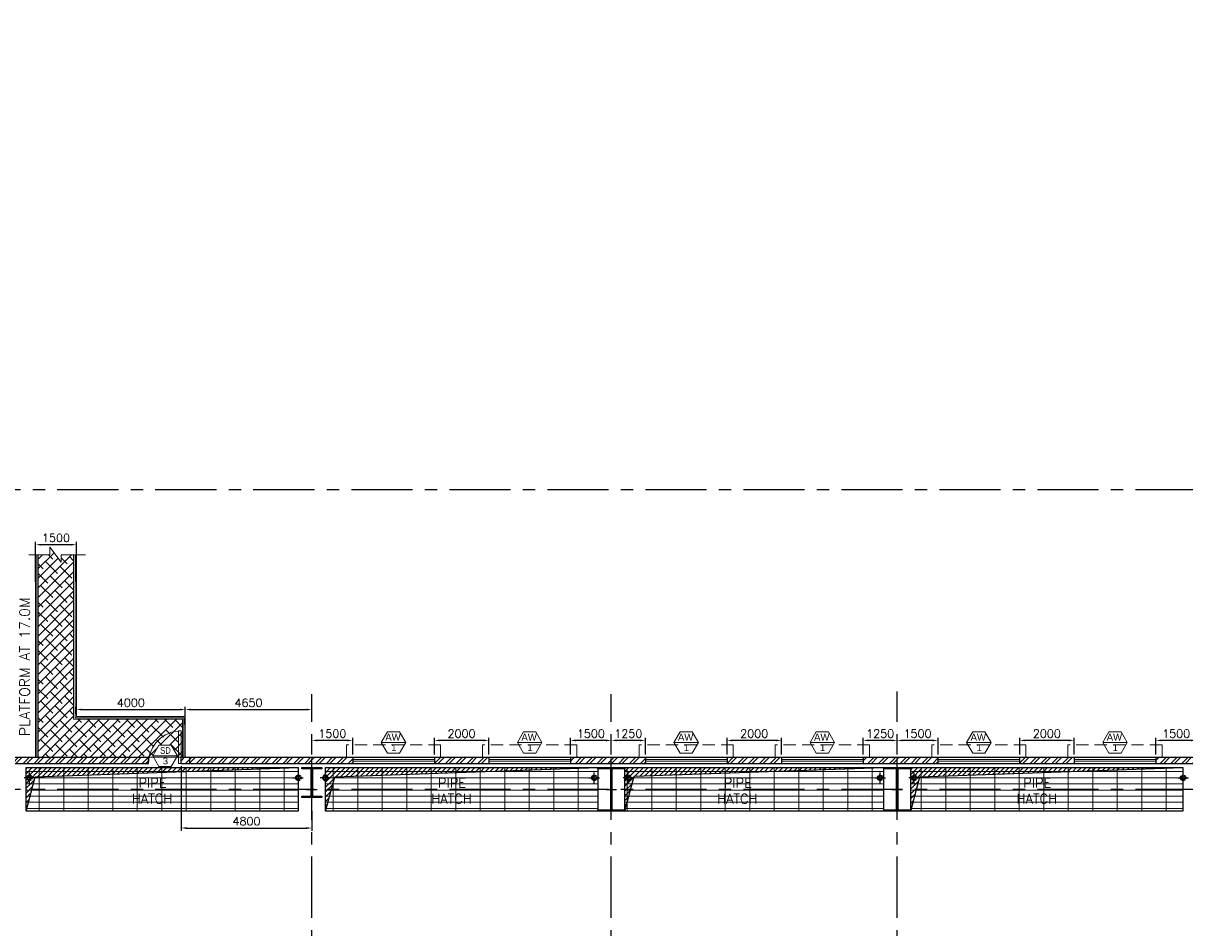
# Model space of a CAD drawing. Header units: inches. Extents: x 0 to 1564127, y -23460 to 23144100.
# Tile 142 of 215: x 582611 to 625279, y 132639 to 165875. Entities that reach past the tile are written whole.
import ezdxf
from ezdxf.enums import TextEntityAlignment as Align

# ---------------------------------------------------------------- set-up
doc = ezdxf.new("R2010")
doc.units = ezdxf.units.IN
doc.header["$LTSCALE"] = 1800
doc.header["$MEASUREMENT"] = 0
for name, pattern in [('1 NORTH ELEVATION$0$NORTH ELEVATION$0$HIDDEN', [0.375, 0.25, -0.125]), ('CENTER', [2, 1.25, -0.25, 0.25, -0.25]), ('CENTER2', [1.125, 0.75, -0.125, 0.125, -0.125]), ('HIDDEN2', [0.1875, 0.125, -0.0625])]:
    doc.linetypes.add(name, pattern=pattern)
doc.layers.get('0').update_dxf_attribs({"color": 253, "lineweight": 9})
for name, color, linetype, lineweight in [('2CON', 1, 'Continuous', 13), ('A-CHEQUERED PLATE HATCH', 252, 'Continuous', 9), ('A-DOOR', 31, 'Continuous', 9), ('A-REMOVABLE GRATING', 252, 'Continuous', 9), ('A-WIN TAG', 3, 'Continuous', 13), ('A-WIN TAG TEXT', 3, 'Continuous', 13), ('STAIR', 2, 'Continuous', 18), ('STEEL', 231, 'Continuous', 18), ('SUNSHADE', 2, '1 NORTH ELEVATION$0$NORTH ELEVATION$0$HIDDEN', 13), ('WALL HATCH', 251, 'Continuous', 13), ('WINDOW', 3, 'Continuous', 13)]:
    doc.layers.add(name, color=color, linetype=linetype, lineweight=lineweight)
for name, color, linetype in [('CEN', 2, 'CENTER'), ('COL', 1, 'Continuous'), ('DIM', 4, 'Continuous'), ('GRID', 251, 'CENTER'), ('OPENING', 40, 'Continuous'), ('RAIN WATER', 6, 'Continuous'), ('ROOM', 7, 'Continuous'), ('TEXT', 3, 'Continuous'), ('WALL', 6, 'Continuous')]:
    doc.layers.add(name, color=color, linetype=linetype)
doc.styles.add('ROAMNS', font='ROMANS.shx')
doc.styles.add('ROMANS', font='romans.shx')
doc.styles.add('ROMANT', font='romant')
doc.styles.get("Standard").update_dxf_attribs({"font": 'arial.ttf'})
doc.linetypes.add('FENCELINE1', pattern='A,0.25,-0.1,[133,ltypeshp.shx,S=0.1,R=0,X=-0.1,Y=0],-0.1,1', length=1.45)
doc.dimstyles.new('DIM INT 1', dxfattribs={"dimtxt": 300, "dimasz": 200, "dimexe": 100, "dimexo": 100, "dimgap": 100, "dimtad": 1, "dimdec": 0, "dimzin": 13, "dimdsep": 46, "dimlunit": 5, "dimtxsty": 'ROAMNS', "dimblk1": 'CLOSEDBLANK', "dimcen": 0.09, "dimclrd": 9, "dimclre": 9, "dimclrt": 4, "dimadec": 0, "dimazin": 0, "dimtfac": 1, "dimtdec": 0, "dimtix": 1, "dimtmove": 2, "dimatfit": 3, "dimfxl": 1, "dimtolj": 1, "dimtzin": 13, "dimarcsym": 0})

# ---------------------------------------------------------------- blocks, each defined once
blk = doc.blocks.new('C-ROW COLUMN (above17m)')
at = {"layer": 'COL'}
h = blk.add_hatch(dxfattribs=at)
h.set_pattern_fill('ANSI31', color=256, scale=200, style=0)
h.set_pattern_definition([(45, (-78771.347, -120071.694), (-17.6776695, 17.6776695), [])])
h.paths.add_polyline_path([(22, 755), (-22, 755), (-22, -255), (22, -255)])
h.paths.add_polyline_path([(370, -300), (370, -255), (-370, -255), (-370, -300)])
h.paths.add_polyline_path([(-370, 800), (-370, 755), (370, 755), (370, 800)])
at = {"layer": 'CEN'}
for p, q in [((0, -300), (0, 800)), ((-192, 0), (192, 0))]:
    blk.add_line(p, q, dxfattribs=at)
at = {"layer": 'COL'}
for points in [[(-370, 800), (370, 800), (370, 755), (-370, 755)], [(-22, 755), (22, 755), (22, -255), (-22, -255)], [(-370, -255), (370, -255), (370, -300), (-370, -300)]]:
    blk.add_lwpolyline(points, close=True, dxfattribs=at)
blk = doc.blocks.new('RWDP')
at = {"layer": 'RAIN WATER', "linetype": 'CENTER2', "ltscale": 0.05}
for p, q in [((495, -425), (495, -825)), ((695, -625), (295, -625))]:
    blk.add_line(p, q, dxfattribs=at)
at = {"layer": 'RAIN WATER', "linetype": 'HIDDEN2', "ltscale": 0.25}
blk.add_circle((495, -625), 100, dxfattribs=at)
at = {"layer": 'RAIN WATER', "ltscale": 0.25}
blk.add_circle((495, -625), 75, dxfattribs=at)
blk = doc.blocks.new('*D1096')
at = {"layer": 'Defpoints', "color": 0, "transparency": 16777216}
for p in [(583064, 146714), (583064, 145249), (584564, 145249)]:
    blk.add_point(p, dxfattribs=at)
at = {"layer": 'DIM', "color": 9, "lineweight": -2, "transparency": 16777216}
for p, q in [((583064, 145349), (583064, 146814)), ((584564, 145349), (584564, 146814)), ((584364, 146714), (583264, 146714))]:
    blk.add_line(p, q, dxfattribs=at)
at = {"layer": 'DIM', "color": 9, "transparency": 16777216}
for points in [[(583264, 146747), (583264, 146681), (583064, 146714)], [(584364, 146747), (584364, 146681), (584564, 146714)]]:
    blk.add_solid(points, dxfattribs=at)
at = {"layer": 'DIM', "color": 4, "transparency": 16777216, "insert": (583814, 146964), "char_height": 300, "attachment_point": 5, "style": 'ROAMNS'}
blk.add_mtext('\\A1;1500', dxfattribs=at)
blk = doc.blocks.new('_ClosedBlank')
at = {"color": 0, "linetype": 'ByBlock', "lineweight": -2}
for p, q in [((-1, 0.17), (0, 0)), ((-1, 0.17), (-1, -0.17)), ((0, 0), (-1, -0.17))]:
    blk.add_line(p, q, dxfattribs=at)
blk = doc.blocks.new('*D1097')
at = {"layer": 'Defpoints', "color": 0, "transparency": 16777216}
for p in [(584564, 140405), (588564, 140657), (588564, 140405)]:
    blk.add_point(p, dxfattribs=at)
at = {"layer": 'DIM', "color": 9, "lineweight": -2, "transparency": 16777216}
for p, q in [((584564, 140505), (584564, 140757)), ((584764, 140657), (588364, 140657)), ((588564, 140505), (588564, 140757))]:
    blk.add_line(p, q, dxfattribs=at)
at = {"layer": 'DIM', "color": 9, "transparency": 16777216}
for points in [[(584764, 140690), (584764, 140624), (584564, 140657)], [(588364, 140690), (588364, 140624), (588564, 140657)]]:
    blk.add_solid(points, dxfattribs=at)
at = {"layer": 'DIM', "color": 4, "transparency": 16777216, "insert": (586564, 140907), "char_height": 300, "attachment_point": 5, "style": 'ROAMNS'}
blk.add_mtext('\\A1;4000', dxfattribs=at)
blk = doc.blocks.new('*D1095')
at = {"layer": 'Defpoints', "color": 0, "transparency": 16777216}
for p in [(593214, 140657), (588564, 140005), (593214, 140122)]:
    blk.add_point(p, dxfattribs=at)
at = {"layer": 'DIM', "color": 9, "lineweight": -2, "transparency": 16777216}
for p, q in [((588564, 140105), (588564, 140757)), ((588764, 140657), (593014, 140657)), ((593214, 140222), (593214, 140757))]:
    blk.add_line(p, q, dxfattribs=at)
at = {"layer": 'DIM', "color": 9, "transparency": 16777216}
for points in [[(588764, 140690), (588764, 140624), (588564, 140657)], [(593014, 140690), (593014, 140624), (593214, 140657)]]:
    blk.add_solid(points, dxfattribs=at)
at = {"layer": 'DIM', "color": 4, "transparency": 16777216, "insert": (590889, 140907), "char_height": 300, "attachment_point": 5, "style": 'ROAMNS'}
blk.add_mtext('\\A1;4650', dxfattribs=at)
blk = doc.blocks.new('M_Door Single - 1200 x 2100mm D1-Level 1')
at = {"layer": 'A-DOOR'}
for p, q in [((500, 115), (500, 1315)), ((600, 1315), (500, 1315)), ((600, 115), (600, 1315)), ((600, 115), (500, 115))]:
    blk.add_line(p, q, dxfattribs=at)
blk.add_arc((600, 115), 1200, 90, 180, dxfattribs=at)
blk = doc.blocks.new('*D1110')
at = {"layer": 'Defpoints', "color": 0, "transparency": 16777216}
for p in [(588414, 138675), (593214, 137040), (593214, 136304)]:
    blk.add_point(p, dxfattribs=at)
at = {"layer": 'DIM', "color": 9, "lineweight": -2, "transparency": 16777216}
for p, q in [((588414, 138575), (588414, 136204)), ((593214, 136940), (593214, 136204)), ((588614, 136304), (593014, 136304))]:
    blk.add_line(p, q, dxfattribs=at)
at = {"layer": 'DIM', "color": 9, "transparency": 16777216}
for points in [[(588614, 136337), (588614, 136271), (588414, 136304)], [(593014, 136337), (593014, 136271), (593214, 136304)]]:
    blk.add_solid(points, dxfattribs=at)
at = {"layer": 'DIM', "color": 4, "transparency": 16777216, "insert": (590814, 136554), "char_height": 300, "attachment_point": 5, "style": 'ROAMNS'}
blk.add_mtext('\\A1;4800', dxfattribs=at)
blk = doc.blocks.new('*D1178')
at = {"layer": 'Defpoints', "color": 0, "transparency": 16777216}
for p in [(624214, 139523), (624214, 138905), (625714, 138905)]:
    blk.add_point(p, dxfattribs=at)
at = {"layer": 'DIM', "color": 9, "lineweight": -2, "transparency": 16777216}
for p, q in [((624214, 139005), (624214, 139623)), ((625514, 139523), (624414, 139523)), ((625714, 139005), (625714, 139623))]:
    blk.add_line(p, q, dxfattribs=at)
at = {"layer": 'DIM', "color": 9, "transparency": 16777216}
for points in [[(624414, 139556), (624414, 139490), (624214, 139523)], [(625514, 139556), (625514, 139490), (625714, 139523)]]:
    blk.add_solid(points, dxfattribs=at)
at = {"layer": 'DIM', "color": 4, "transparency": 16777216, "insert": (624964, 139773), "char_height": 300, "attachment_point": 5, "style": 'ROAMNS'}
blk.add_mtext('\\A1;1500', dxfattribs=at)
blk = doc.blocks.new('*D1179')
at = {"layer": 'Defpoints', "color": 0, "transparency": 16777216}
for p in [(614714, 139523), (614714, 138905), (616214, 138905)]:
    blk.add_point(p, dxfattribs=at)
at = {"layer": 'DIM', "color": 9, "lineweight": -2, "transparency": 16777216}
for p, q in [((614714, 139005), (614714, 139623)), ((616014, 139523), (614914, 139523)), ((616214, 139005), (616214, 139623))]:
    blk.add_line(p, q, dxfattribs=at)
at = {"layer": 'DIM', "color": 9, "transparency": 16777216}
for points in [[(614914, 139556), (614914, 139490), (614714, 139523)], [(616014, 139556), (616014, 139490), (616214, 139523)]]:
    blk.add_solid(points, dxfattribs=at)
at = {"layer": 'DIM', "color": 4, "transparency": 16777216, "insert": (615464, 139773), "char_height": 300, "attachment_point": 5, "style": 'ROAMNS'}
blk.add_mtext('\\A1;1500', dxfattribs=at)
blk = doc.blocks.new('*D1181')
at = {"layer": 'Defpoints', "color": 0, "transparency": 16777216}
for p in [(619214, 139523), (619214, 138905), (621214, 138905)]:
    blk.add_point(p, dxfattribs=at)
at = {"layer": 'DIM', "color": 9, "lineweight": -2, "transparency": 16777216}
for p, q in [((619214, 139005), (619214, 139623)), ((621014, 139523), (619414, 139523)), ((621214, 139005), (621214, 139623))]:
    blk.add_line(p, q, dxfattribs=at)
at = {"layer": 'DIM', "color": 9, "transparency": 16777216}
for points in [[(619414, 139556), (619414, 139490), (619214, 139523)], [(621014, 139556), (621014, 139490), (621214, 139523)]]:
    blk.add_solid(points, dxfattribs=at)
at = {"layer": 'DIM', "color": 4, "transparency": 16777216, "insert": (620214, 139773), "char_height": 300, "attachment_point": 5, "style": 'ROAMNS'}
blk.add_mtext('\\A1;2000', dxfattribs=at)
blk = doc.blocks.new('*D1182')
at = {"layer": 'Defpoints', "color": 0, "transparency": 16777216}
for p in [(602714, 139523), (602714, 138905), (604214, 138905)]:
    blk.add_point(p, dxfattribs=at)
at = {"layer": 'DIM', "color": 9, "lineweight": -2, "transparency": 16777216}
for p, q in [((602714, 139005), (602714, 139623)), ((604014, 139523), (602914, 139523)), ((604214, 139005), (604214, 139623))]:
    blk.add_line(p, q, dxfattribs=at)
at = {"layer": 'DIM', "color": 9, "transparency": 16777216}
for points in [[(602914, 139556), (602914, 139490), (602714, 139523)], [(604014, 139556), (604014, 139490), (604214, 139523)]]:
    blk.add_solid(points, dxfattribs=at)
at = {"layer": 'DIM', "color": 4, "transparency": 16777216, "insert": (603464, 139773), "char_height": 300, "attachment_point": 5, "style": 'ROAMNS'}
blk.add_mtext('\\A1;1500', dxfattribs=at)
blk = doc.blocks.new('*D1183')
at = {"layer": 'Defpoints', "color": 0, "transparency": 16777216}
for p in [(593214, 139523), (593214, 138905), (594714, 138905)]:
    blk.add_point(p, dxfattribs=at)
at = {"layer": 'DIM', "color": 9, "lineweight": -2, "transparency": 16777216}
for p, q in [((593214, 139005), (593214, 139623)), ((594514, 139523), (593414, 139523)), ((594714, 139005), (594714, 139623))]:
    blk.add_line(p, q, dxfattribs=at)
at = {"layer": 'DIM', "color": 9, "transparency": 16777216}
for points in [[(593414, 139556), (593414, 139490), (593214, 139523)], [(594514, 139556), (594514, 139490), (594714, 139523)]]:
    blk.add_solid(points, dxfattribs=at)
at = {"layer": 'DIM', "color": 4, "transparency": 16777216, "insert": (593964, 139773), "char_height": 300, "attachment_point": 5, "style": 'ROAMNS'}
blk.add_mtext('\\A1;1500', dxfattribs=at)
blk = doc.blocks.new('*D1184')
at = {"layer": 'Defpoints', "color": 0, "transparency": 16777216}
for p in [(597714, 139523), (597714, 138905), (599714, 138905)]:
    blk.add_point(p, dxfattribs=at)
at = {"layer": 'DIM', "color": 9, "lineweight": -2, "transparency": 16777216}
for p, q in [((597714, 139005), (597714, 139623)), ((599514, 139523), (597914, 139523)), ((599714, 139005), (599714, 139623))]:
    blk.add_line(p, q, dxfattribs=at)
at = {"layer": 'DIM', "color": 9, "transparency": 16777216}
for points in [[(597914, 139556), (597914, 139490), (597714, 139523)], [(599514, 139556), (599514, 139490), (599714, 139523)]]:
    blk.add_solid(points, dxfattribs=at)
at = {"layer": 'DIM', "color": 4, "transparency": 16777216, "insert": (598714, 139773), "char_height": 300, "attachment_point": 5, "style": 'ROAMNS'}
blk.add_mtext('\\A1;2000', dxfattribs=at)
blk = doc.blocks.new('*D1186')
at = {"layer": 'Defpoints', "color": 0, "transparency": 16777216}
for p in [(613464, 139523), (613464, 138905), (614714, 138905)]:
    blk.add_point(p, dxfattribs=at)
at = {"layer": 'DIM', "color": 9, "lineweight": -2, "transparency": 16777216}
for p, q in [((613464, 139005), (613464, 139623)), ((614514, 139523), (613664, 139523)), ((614714, 139005), (614714, 139623))]:
    blk.add_line(p, q, dxfattribs=at)
at = {"layer": 'DIM', "color": 9, "transparency": 16777216}
for points in [[(613664, 139556), (613664, 139490), (613464, 139523)], [(614514, 139556), (614514, 139490), (614714, 139523)]]:
    blk.add_solid(points, dxfattribs=at)
at = {"layer": 'DIM', "color": 4, "transparency": 16777216, "insert": (614089, 139773), "char_height": 300, "attachment_point": 5, "style": 'ROAMNS'}
blk.add_mtext('\\A1;1250', dxfattribs=at)
blk = doc.blocks.new('*D1187')
at = {"layer": 'Defpoints', "color": 0, "transparency": 16777216}
for p in [(604214, 139523), (604214, 138905), (605464, 138905)]:
    blk.add_point(p, dxfattribs=at)
at = {"layer": 'DIM', "color": 9, "lineweight": -2, "transparency": 16777216}
for p, q in [((604214, 139005), (604214, 139623)), ((605264, 139523), (604414, 139523)), ((605464, 139005), (605464, 139623))]:
    blk.add_line(p, q, dxfattribs=at)
at = {"layer": 'DIM', "color": 9, "transparency": 16777216}
for points in [[(604414, 139556), (604414, 139490), (604214, 139523)], [(605264, 139556), (605264, 139490), (605464, 139523)]]:
    blk.add_solid(points, dxfattribs=at)
at = {"layer": 'DIM', "color": 4, "transparency": 16777216, "insert": (604839, 139773), "char_height": 300, "attachment_point": 5, "style": 'ROAMNS'}
blk.add_mtext('\\A1;1250', dxfattribs=at)
blk = doc.blocks.new('*D1188')
at = {"layer": 'Defpoints', "color": 0, "transparency": 16777216}
for p in [(608464, 139523), (608464, 138905), (610464, 138905)]:
    blk.add_point(p, dxfattribs=at)
at = {"layer": 'DIM', "color": 9, "lineweight": -2, "transparency": 16777216}
for p, q in [((608464, 139005), (608464, 139623)), ((610264, 139523), (608664, 139523)), ((610464, 139005), (610464, 139623))]:
    blk.add_line(p, q, dxfattribs=at)
at = {"layer": 'DIM', "color": 9, "transparency": 16777216}
for points in [[(608664, 139556), (608664, 139490), (608464, 139523)], [(610264, 139556), (610264, 139490), (610464, 139523)]]:
    blk.add_solid(points, dxfattribs=at)
at = {"layer": 'DIM', "color": 4, "transparency": 16777216, "insert": (609464, 139773), "char_height": 300, "attachment_point": 5, "style": 'ROAMNS'}
blk.add_mtext('\\A1;2000', dxfattribs=at)

msp = doc.modelspace()

# ---------------------------------------------------------------- hatches: boundary and pattern name
at = {"layer": 'A-CHEQUERED PLATE HATCH', "linetype": 'Continuous'}
h = msp.add_hatch(dxfattribs=at)
h.set_pattern_fill('ANSI38', color=256, scale=2000, angle=180, style=0)
h.set_pattern_definition([(225, (59637.9, -16359.58), (176.7767, -176.7767), []), (315, (59637.9, -16359.58), (530.33009, -176.7767), [625, -375])])
h.paths.add_polyline_path([(583591.19, 146342.81), (583163.7, 146342.81), (583163.7, 138905.31), (587401.49, 138905.31), (587373.45, 138953.88), (587598.45, 139343.59), (588048.45, 139343.59), (588273.45, 138953.88), (588245.41, 138905.31), (588463.7, 138905.31), (588463.7, 140305.31), (584463.7, 140305.31), (584463.7, 146342.81), (584006.17, 146342.81), (584006.17, 146068.45), (583591.19, 146623.55)])
at = {"layer": 'A-REMOVABLE GRATING'}
h = msp.add_hatch(dxfattribs=at)
h.set_pattern_fill('GRATE', color=256, scale=7200, style=0)
h.paths.add_polyline_path([(582713.7, 138525.31), (592713.7, 138525.31), (592713.7, 136925.31), (582713.7, 136925.31)])
h.paths.add_polyline_path([(586514.65, 137119.16), (588206.32, 137119.16), (588206.32, 138227.49), (586514.65, 138227.49)], flags=24)
h = msp.add_hatch(dxfattribs=at)
h.set_pattern_fill('GRATE', color=256, scale=7200, style=0)
h.paths.add_polyline_path([(593713.7, 138525.31), (603713.7, 138525.31), (603713.7, 136925.31), (593713.7, 136925.31)])
h.paths.add_polyline_path([(597514.65, 137119.16), (599206.32, 137119.16), (599206.32, 138227.49), (597514.65, 138227.49)], flags=24)
h = msp.add_hatch(dxfattribs=at)
h.set_pattern_fill('GRATE', color=256, scale=7200, style=0)
h.paths.add_polyline_path([(604713.7, 138525.31), (614213.7, 138525.31), (614213.7, 136925.31), (604713.7, 136925.31)])
h.paths.add_polyline_path([(608014.65, 137119.16), (609706.32, 137119.16), (609706.32, 138227.49), (608014.65, 138227.49)], flags=24)
h = msp.add_hatch(dxfattribs=at)
h.set_pattern_fill('GRATE', color=256, scale=7200, style=0)
h.paths.add_polyline_path([(615213.7, 138525.31), (625213.7, 138525.31), (625213.7, 136925.31), (615213.7, 136925.31)])
h.paths.add_polyline_path([(619014.65, 137119.16), (620706.32, 137119.16), (620706.32, 138227.49), (619014.65, 138227.49)], flags=24)
at = {"layer": 'COL'}
h = msp.add_hatch(dxfattribs=at)
h.set_pattern_fill('ANSI31', color=256, scale=200, style=0)
h.set_pattern_definition([(45, (525442.356, 17653.616), (-17.6776695, 17.6776695), [])])
h.paths.add_polyline_path([(604708.7, 138525.31), (603718.7, 138525.31), (603718.7, 138480.31), (604708.7, 138480.31)])
h.paths.add_polyline_path([(604236.2, 138480.31), (604191.2, 138480.31), (604191.2, 136970.31), (604236.2, 136970.31)])
h.paths.add_polyline_path([(604708.7, 136970.31), (603718.7, 136970.31), (603718.7, 136925.31), (604708.7, 136925.31)])
h = msp.add_hatch(dxfattribs=at)
h.set_pattern_fill('ANSI31', color=256, scale=200, style=0)
h.set_pattern_definition([(45, (535942.356, 17653.616), (-17.6776695, 17.6776695), [])])
h.paths.add_polyline_path([(615208.7, 138525.31), (614218.7, 138525.31), (614218.7, 138480.31), (615208.7, 138480.31)])
h.paths.add_polyline_path([(614736.2, 138480.31), (614691.2, 138480.31), (614691.2, 136970.31), (614736.2, 136970.31)])
h.paths.add_polyline_path([(615208.7, 136970.31), (614218.7, 136970.31), (614218.7, 136925.31), (615208.7, 136925.31)])
at = {"layer": 'OPENING'}
h = msp.add_hatch(dxfattribs=at)
h.set_pattern_fill('ANSI31', color=8, scale=1000, style=0)
h.paths.add_polyline_path([(592713.7, 138525.31), (582713.7, 138525.31), (582713.7, 137725.31), (582928.06, 137725.31), (583052.02, 138187.92)])
h.paths.add_polyline_path([(582928.06, 137725.31), (582713.7, 137725.31), (582713.7, 136925.31)])
h = msp.add_hatch(dxfattribs=at)
h.set_pattern_fill('ANSI31', color=8, scale=1000, style=0)
h.paths.add_polyline_path([(603713.7, 138525.31), (593713.7, 138525.31), (593713.7, 137725.31), (593928.06, 137725.31), (594052.02, 138187.92)])
h.paths.add_polyline_path([(593928.06, 137725.31), (593713.7, 137725.31), (593713.7, 136925.31)])
h = msp.add_hatch(dxfattribs=at)
h.set_pattern_fill('ANSI31', color=8, scale=1000, style=0)
h.paths.add_polyline_path([(614213.7, 138525.31), (604713.7, 138525.31), (604713.7, 137725.31), (604928.06, 137725.31), (605056.74, 138205.54)])
h.paths.add_polyline_path([(604928.06, 137725.31), (604713.7, 137725.31), (604713.7, 136925.31)])
h = msp.add_hatch(dxfattribs=at)
h.set_pattern_fill('ANSI31', color=8, scale=1000, style=0)
h.paths.add_polyline_path([(625213.7, 138525.31), (615213.7, 138525.31), (615213.7, 137725.31), (615428.06, 137725.31), (615552.02, 138187.92)])
h.paths.add_polyline_path([(615428.06, 137725.31), (615213.7, 137725.31), (615213.7, 136925.31)])
at = {"layer": 'WALL HATCH'}
h = msp.add_hatch(dxfattribs=at)
h.set_pattern_fill('ANSI32', color=256, scale=750, style=0)
h.set_pattern_definition([(45, (-38000.13, -44411.74), (-198.87378, 198.87378), []), (45, (-37867.55, -44411.74), (-198.87378, 198.87378), [])])
h.paths.add_polyline_path([(635713.7, 138905.31), (635713.7, 138675.31), (648988.7, 138675.31), (648988.7, 138905.31)])
h.paths.add_polyline_path([(597713.7, 138905.23), (597713.7, 138675.31), (599713.7, 138675.31), (599713.7, 138905.21), (602713.7, 138905.21), (602713.7, 138675.31), (605463.7, 138675.31), (605463.7, 138905.23), (608463.7, 138905.23), (608463.7, 138675.31), (610463.7, 138675.31), (610463.7, 138905.21), (613463.7, 138905.21), (613463.7, 138675.31), (616213.7, 138675.31), (616213.7, 138905.23), (619213.7, 138905.23), (619213.7, 138675.31), (621213.7, 138675.31), (621213.7, 138905.21), (624213.7, 138905.21), (624213.7, 138675.31), (626963.7, 138675.31), (626963.7, 138905.23), (629963.7, 138905.23), (629963.7, 138675.31), (634513.7, 138675.31), (634513.7, 138905.31), (588413.7, 138905.31), (588413.7, 138675.31), (594713.7, 138675.31), (594713.7, 138905.23)])
h.paths.add_polyline_path([(571908.7, 138905.31), (571908.7, 138675.31), (587213.7, 138675.31), (587213.7, 138905.31)])

# ---------------------------------------------------------------- linework, layer by layer
at = {"layer": '2CON'}
for p, q in [((596663.7, 139443.35), (595763.7, 139443.35)), ((601663.7, 139443.35), (600763.7, 139443.35)), ((607413.7, 139443.35), (606513.7, 139443.35)), ((612413.7, 139443.35), (611513.7, 139443.35)), ((618163.7, 139443.35), (617263.7, 139443.35)), ((623163.7, 139443.35), (622263.7, 139443.35)), ((588273.45, 138953.88), (587373.45, 138953.88))]:
    msp.add_line(p, q, dxfattribs=at)
at = {"layer": 'A-CHEQUERED PLATE HATCH', "linetype": 'Continuous'}
msp.add_lwpolyline([(584463.7, 146342.81), (584463.7, 140305.31), (588463.7, 140305.31), (588463.7, 138905.31), (583163.7, 138905.31), (583163.7, 146342.81)], dxfattribs=at)
at = {"layer": 'A-WIN TAG'}
for points in [[(595988.7, 139833.07), (595763.7, 139443.35), (595988.7, 139053.64), (596438.7, 139053.64), (596663.7, 139443.35), (596438.7, 139833.07)], [(600988.7, 139833.07), (600763.7, 139443.35), (600988.7, 139053.64), (601438.7, 139053.64), (601663.7, 139443.35), (601438.7, 139833.07)], [(606738.7, 139833.07), (606513.7, 139443.35), (606738.7, 139053.64), (607188.7, 139053.64), (607413.7, 139443.35), (607188.7, 139833.07)], [(611738.7, 139833.07), (611513.7, 139443.35), (611738.7, 139053.64), (612188.7, 139053.64), (612413.7, 139443.35), (612188.7, 139833.07)], [(617488.7, 139833.07), (617263.7, 139443.35), (617488.7, 139053.64), (617938.7, 139053.64), (618163.7, 139443.35), (617938.7, 139833.07)], [(622488.7, 139833.07), (622263.7, 139443.35), (622488.7, 139053.64), (622938.7, 139053.64), (623163.7, 139443.35), (622938.7, 139833.07)], [(587598.45, 139343.59), (587373.45, 138953.88), (587598.45, 138564.17), (588048.45, 138564.17), (588273.45, 138953.88), (588048.45, 139343.59)]]:
    msp.add_lwpolyline(points, close=True, dxfattribs=at)
at = {"layer": 'CEN'}
for p, q in [((604213.7, 136925.31), (604213.7, 138525.31)), ((614713.7, 136925.31), (614713.7, 138525.31)), ((604022.13, 137725.31), (604405.27, 137725.31)), ((614522.13, 137725.31), (614905.27, 137725.31))]:
    msp.add_line(p, q, dxfattribs=at)
at = {"layer": 'COL'}
for points in [[(603718.7, 138525.31), (604708.7, 138525.31), (604708.7, 138480.31), (603718.7, 138480.31)], [(604191.2, 138480.31), (604236.2, 138480.31), (604236.2, 136970.31), (604191.2, 136970.31)], [(614218.7, 138525.31), (615208.7, 138525.31), (615208.7, 138480.31), (614218.7, 138480.31)], [(614691.2, 138480.31), (614736.2, 138480.31), (614736.2, 136970.31), (614691.2, 136970.31)], [(603718.7, 136970.31), (604708.7, 136970.31), (604708.7, 136925.31), (603718.7, 136925.31)], [(614218.7, 136970.31), (615208.7, 136970.31), (615208.7, 136925.31), (614218.7, 136925.31)]]:
    msp.add_lwpolyline(points, close=True, dxfattribs=at)
at = {"layer": 'GRID'}
for p, q in [((654513.7, 148725.31), (522413.7, 148725.31)), ((614713.7, 86204.51), (614713.7, 141324.46)), ((614713.7, 86204.51), (614713.7, 141258.77)), ((593213.7, 86204.51), (593213.7, 141225.31)), ((593213.7, 86204.51), (593213.7, 141225.31)), ((604213.7, 86204.51), (604213.7, 141225.31)), ((604213.7, 86204.51), (604213.7, 141225.31)), ((654513.7, 137725.31), (519413.7, 137725.31)), ((654513.7, 137725.31), (519413.7, 137725.31))]:
    msp.add_line(p, q, dxfattribs=at)
at = {"layer": 'OPENING'}
for points in [[(582713.7, 138525.31), (592713.7, 138525.31), (592713.7, 136925.31), (582713.7, 136925.31)], [(593713.7, 138525.31), (603713.7, 138525.31), (603713.7, 136925.31), (593713.7, 136925.31)], [(604713.7, 138525.31), (614213.7, 138525.31), (614213.7, 136925.31), (604713.7, 136925.31)], [(615213.7, 138525.31), (625213.7, 138525.31), (625213.7, 136925.31), (615213.7, 136925.31)]]:
    msp.add_lwpolyline(points, close=True, dxfattribs=at)
for points in [[(582713.7, 136925.31), (583052.02, 138187.92), (592713.7, 138525.31)], [(593713.7, 136925.31), (594052.02, 138187.92), (603713.7, 138525.31)], [(604713.7, 136925.31), (605056.74, 138205.54), (614213.7, 138525.31)], [(615213.7, 136925.31), (615552.02, 138187.92), (625213.7, 138525.31)]]:
    msp.add_lwpolyline(points, dxfattribs=at)
at = {"layer": 'RAIN WATER', "linetype": 'CENTER2', "ltscale": 0.05}
for p, q in [((582838.7, 137950.31), (582838.7, 138350.31)), ((603588.7, 137950.31), (603588.7, 138350.31)), ((604838.7, 137950.31), (604838.7, 138350.31)), ((614088.7, 137950.31), (614088.7, 138350.31)), ((615338.7, 137950.31), (615338.7, 138350.31)), ((583038.7, 138150.31), (582638.7, 138150.31)), ((603388.7, 138150.31), (603788.7, 138150.31)), ((605038.7, 138150.31), (604638.7, 138150.31)), ((613888.7, 138150.31), (614288.7, 138150.31)), ((615538.7, 138150.31), (615138.7, 138150.31))]:
    msp.add_line(p, q, dxfattribs=at)
at = {"layer": 'RAIN WATER', "linetype": 'HIDDEN2', "ltscale": 0.25}
for centre in [(582838.7, 138150.31), (603588.7, 138150.31), (604838.7, 138150.31), (614088.7, 138150.31), (615338.7, 138150.31)]:
    msp.add_circle(centre, 100, dxfattribs=at)
at = {"layer": 'RAIN WATER', "ltscale": 0.25}
for centre in [(582838.7, 138150.31), (603588.7, 138150.31), (604838.7, 138150.31), (614088.7, 138150.31), (615338.7, 138150.31)]:
    msp.add_circle(centre, 75, dxfattribs=at)
at = {"layer": 'STAIR', "linetype": 'FENCELINE1', "ltscale": 0.25}
for p, q in [((583113.7, 138905.31), (583113.7, 146342.81)), ((584513.7, 140355.31), (584513.7, 146342.81)), ((588513.7, 140355.31), (584513.7, 140355.31)), ((588513.7, 138905.31), (588513.7, 140355.31))]:
    msp.add_line(p, q, dxfattribs=at)
at = {"layer": 'STEEL'}
for p, q in [((583063.7, 138905.31), (583063.7, 146342.81)), ((584563.7, 140405.31), (584563.7, 146342.81)), ((588563.7, 140405.31), (584563.7, 140405.31)), ((588563.7, 138905.31), (588563.7, 140405.31))]:
    msp.add_line(p, q, dxfattribs=at)
msp.add_lwpolyline([(582818.69, 146342.81), (583591.19, 146342.81), (583591.19, 146623.55), (584006.17, 146068.45), (584006.17, 146342.81), (584899.97, 146342.81)], dxfattribs=at)
at = {"layer": 'SUNSHADE'}
for points in [[(597943.7, 138905.33), (597943.7, 139355.33), (594483.7, 139355.33), (594483.7, 138905.33)], [(602943.7, 138905.21), (602943.7, 139355.21), (599483.7, 139355.21), (599483.7, 138905.21)], [(608693.7, 138905.33), (608693.7, 139355.33), (605233.7, 139355.33), (605233.7, 138905.33)], [(613693.7, 138905.21), (613693.7, 139355.21), (610233.7, 139355.21), (610233.7, 138905.21)], [(619443.7, 138905.33), (619443.7, 139355.33), (615983.7, 139355.33), (615983.7, 138905.33)], [(624443.7, 138905.21), (624443.7, 139355.21), (620983.7, 139355.21), (620983.7, 138905.21)]]:
    msp.add_lwpolyline(points, dxfattribs=at)
at = {"layer": 'WALL'}
for p, q in [((571908.7, 138675.31), (587213.7, 138675.31)), ((572138.7, 138905.31), (587213.7, 138905.31)), ((587213.7, 138675.31), (587213.7, 138905.31)), ((588413.7, 138905.31), (634513.7, 138905.31)), ((588413.7, 138675.31), (588413.7, 138905.31)), ((588413.7, 138675.31), (634513.7, 138675.31)), ((588713.7, 138905.21), (588713.7, 138675.21)), ((594713.7, 138905.23), (594713.7, 138675.23)), ((597713.7, 138905.23), (597713.7, 138675.23)), ((599713.7, 138905.31), (599713.7, 138675.31)), ((602713.7, 138905.31), (602713.7, 138675.31)), ((605463.7, 138905.23), (605463.7, 138675.23)), ((608463.7, 138905.23), (608463.7, 138675.23)), ((610463.7, 138905.21), (610463.7, 138675.21)), ((613463.7, 138905.21), (613463.7, 138675.21)), ((616213.7, 138905.23), (616213.7, 138675.23)), ((619213.7, 138905.23), (619213.7, 138675.23)), ((621213.7, 138905.21), (621213.7, 138675.21)), ((624213.7, 138905.21), (624213.7, 138675.21))]:
    msp.add_line(p, q, dxfattribs=at)
at = {"layer": 'WALL', "ltscale": 0.25}
for p, q in [((594713.7, 138905.3), (594713.7, 138675.1)), ((597713.7, 138905.29), (597713.7, 138675.1)), ((602713.7, 138905.5), (602713.7, 138675.34)), ((605463.7, 138905.3), (605463.7, 138675.1)), ((608463.7, 138905.29), (608463.7, 138675.1)), ((610463.7, 138905.28), (610463.7, 138675.1)), ((613463.7, 138905.26), (613463.7, 138675.1)), ((616213.7, 138905.3), (616213.7, 138675.1)), ((619213.7, 138905.29), (619213.7, 138675.1)), ((621213.7, 138905.28), (621213.7, 138675.1)), ((624213.7, 138905.26), (624213.7, 138675.1))]:
    msp.add_line(p, q, dxfattribs=at)
at = {"layer": 'WINDOW', "ltscale": 100}
for p, q in [((597713.7, 138816.61), (594713.7, 138816.61)), ((597713.7, 138766.61), (594713.7, 138766.61)), ((602713.7, 138816.59), (599713.7, 138816.59)), ((602713.7, 138766.59), (599713.7, 138766.59)), ((608463.7, 138816.61), (605463.7, 138816.61)), ((608463.7, 138766.61), (605463.7, 138766.61)), ((613463.7, 138816.59), (610463.7, 138816.59)), ((613463.7, 138766.59), (610463.7, 138766.59)), ((619213.7, 138816.61), (616213.7, 138816.61)), ((619213.7, 138766.61), (616213.7, 138766.61)), ((624213.7, 138816.59), (621213.7, 138816.59)), ((624213.7, 138766.59), (621213.7, 138766.59))]:
    msp.add_line(p, q, dxfattribs=at)
for points in [[(594713.7, 138675.23), (594713.7, 138905.23), (597713.7, 138905.23), (597713.7, 138675.23)], [(599713.7, 138675.31), (599713.7, 138905.31), (602713.7, 138905.31), (602713.7, 138675.31)], [(605463.7, 138675.23), (605463.7, 138905.23), (608463.7, 138905.23), (608463.7, 138675.23)], [(610463.7, 138675.21), (610463.7, 138905.21), (613463.7, 138905.21), (613463.7, 138675.21)], [(616213.7, 138675.23), (616213.7, 138905.23), (619213.7, 138905.23), (619213.7, 138675.23)], [(621213.7, 138675.21), (621213.7, 138905.21), (624213.7, 138905.21), (624213.7, 138675.21)]]:
    msp.add_lwpolyline(points, close=True, dxfattribs=at)

# ---------------------------------------------------------------- block references
msp.add_blockref('C-ROW COLUMN (above17m)', (593213.7, 137725.31))
at = {"layer": 'A-DOOR'}
msp.add_blockref('M_Door Single - 1200 x 2100mm D1-Level 1', (587813.7, 138560.31), dxfattribs=at)
at = {"layer": 'RAIN WATER', "rotation": 180}
for p in [(593213.7, 137525.31), (625713.7, 137525.31)]:
    msp.add_blockref('RWDP', p, dxfattribs=at)
at = {"layer": 'RAIN WATER', "xscale": -1, "rotation": 180}
msp.add_blockref('RWDP', (593213.7, 137525.31), dxfattribs=at)

# ---------------------------------------------------------------- texts
at = {"layer": 'A-WIN TAG TEXT'}
for s, p in [('AW', (596194.01, 139643.3)), ('AW', (601194.01, 139643.3)), ('AW', (606944.01, 139643.3)), ('AW', (611944.01, 139643.3)), ('AW', (617694.01, 139643.3)), ('AW', (622694.01, 139643.3)), ('1', (596225.29, 139257.49)), ('1', (601225.29, 139257.49)), ('1', (606975.29, 139257.49)), ('1', (611975.29, 139257.49)), ('1', (617725.29, 139257.49)), ('1', (622725.29, 139257.49)), ('3', (587835.04, 138768.01))]:
    msp.add_text(s, height=250, dxfattribs=at).set_placement(p, align=Align.MIDDLE)
at = {"layer": 'A-WIN TAG TEXT', "width": 0.8}
msp.add_text('SD', height=250, dxfattribs=at).set_placement((587834.8, 139153.83), align=Align.MIDDLE)
at = {"layer": 'TEXT', "insert": (540290.52, 165866.14), "char_height": 500, "attachment_point": 1, "style": 'ROMANT', "bg_fill": 3, "box_fill_scale": 1, "bg_fill_color": 256, "bg_fill_transparency": 0}
msp.add_mtext_dynamic_manual_height_columns('\\pi1300.3;{\\W0.85;CONTROL \\P\\pi865.22;EQUIPMENT \\P\\pi1877.1;ROOM\\P\\pi450.34;(FOR UNIT#1)}', width=5535.2004, gutter_width=1, heights=[0], dxfattribs=at)
at = {"layer": 'TEXT', "color": 3, "insert": (582664.12, 139678.34), "char_height": 375, "attachment_point": 4, "rotation": 90, "style": 'ROMANS'}
msp.add_mtext('PLATFORM AT 17.0M', dxfattribs=at)
at = {"layer": 'TEXT', "color": 3, "char_height": 350, "width": 1419.6577, "attachment_point": 1, "style": 'ROMANS'}
for insert in [(586602.15, 138139.99, -1000), (597602.15, 138139.99, -1000), (608102.15, 138139.99, -1000), (619102.15, 138139.99, -1000)]:
    msp.add_mtext(' PIPE HATCH', dxfattribs=dict(at, insert=insert))

# ---------------------------------------------------------------- dimensions: what is measured, and where the dimension line sits
at = {"layer": 'DIM'}
for base, p1, p2, picture, middle in [((583063.7, 146713.85), (584563.7, 145249.36), (583063.7, 145249.36), '*D1096', (583813.7, 146963.85)), ((588563.7, 140657.15), (584563.7, 140405.31), (588563.7, 140405.31), '*D1097', (586563.7, 140907.15)), ((593213.7, 140657.15), (588563.7, 140005.31), (593213.7, 140121.56), '*D1095', (590888.7, 140907.15)), ((593213.7, 136303.84), (588413.7, 138675.31), (593213.7, 137039.68), '*D1110', (590813.7, 136553.84))]:
    dim = msp.add_linear_dim(base=base, p1=p1, p2=p2, dimstyle='DIM INT 1', dxfattribs=at)
    dim.commit()
    dim.dimension.update_dxf_attribs({"geometry": picture, "text_midpoint": middle})
for base, p1, p2, picture, middle in [((593213.7, 139522.95), (594713.7, 138905.29), (593213.7, 138905.31), '*D1183', (593963.7, 139772.95)), ((597713.7, 139522.98), (599713.7, 138905.31), (597713.7, 138905.29), '*D1184', (598713.7, 139772.98)), ((602713.7, 139522.95), (604213.7, 138905.31), (602713.7, 138905.25), '*D1182', (603463.7, 139772.95)), ((604213.7, 139522.95), (605463.7, 138905.29), (604213.7, 138905.31), '*D1187', (604838.7, 139772.95)), ((608463.7, 139522.95), (610463.7, 138905.21), (608463.7, 138905.29), '*D1188', (609463.7, 139772.95)), ((613463.7, 139522.95), (614713.7, 138905.31), (613463.7, 138905.25), '*D1186', (614088.7, 139772.95)), ((614713.7, 139522.95), (616213.7, 138905.29), (614713.7, 138905.31), '*D1179', (615463.7, 139772.95)), ((619213.7, 139522.95), (621213.7, 138905.21), (619213.7, 138905.29), '*D1181', (620213.7, 139772.95)), ((624213.7, 139522.95), (625713.7, 138905.31), (624213.7, 138905.25), '*D1178', (624963.7, 139772.95))]:
    dim = msp.add_linear_dim(base=base, p1=p1, p2=p2, dimstyle='DIM INT 1', override={"dimtmove": 0}, dxfattribs=at)
    dim.commit()
    dim.dimension.update_dxf_attribs({"geometry": picture, "text_midpoint": middle})

# ---------------------------------------------------------------- next in the draw order: texts
at = {"layer": 'ROOM', "color": 30, "insert": (571899.35, 134018.94), "char_height": 250, "width": 2741.4571, "attachment_point": 1, "style": 'ROMANS', "bg_fill": 2}
msp.add_mtext('\\pi275.49;PADO ROOM \\P\\pi769.54;UNIT-1', dxfattribs=at)

# ---------------------------------------------------------------- next in the draw order: texts
at = {"layer": 'ROOM', "color": 30, "insert": (578628.43, 135250.12), "char_height": 250, "width": 2972.7458, "attachment_point": 1, "style": 'ROMANS', "bg_fill": 2}
msp.add_mtext('\\pi391.13;PADO ROOM \\P\\pi849.47;UNIT-2', dxfattribs=at)

doc.saveas('drawing.dxf')
